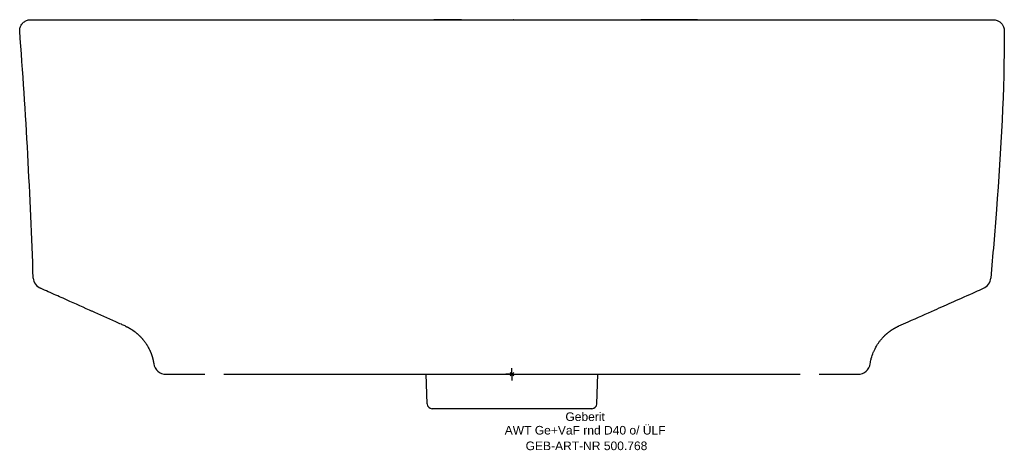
# Model space of a CAD drawing. Header units: millimetres. Extents: x -200 to 200, y -31 to 144.
import ezdxf
from ezdxf.enums import TextEntityAlignment as Align

# ---------------------------------------------------------------- set-up
doc = ezdxf.new("R2010")
doc.units = ezdxf.units.MM
doc.layers.get('0').update_dxf_attribs({"linetype": 'CONTINUOUS'})
for name, color, linetype, lineweight in [('Arbeitspunkt(DIN)', 7, 'CONTINUOUS', 25), ('GEB-ART-NR', 1, 'CONTINUOUS', 18), ('GEB-BEZUG', 2, 'CONTINUOUS', 25), ('GEB-TEXT', 5, 'CONTINUOUS', 18)]:
    doc.layers.add(name, color=color, linetype=linetype, lineweight=lineweight)
doc.layers.add('GEB-KONTUR-A', color=5, linetype='CONTINUOUS')
doc.styles.get("Standard").update_dxf_attribs({"font": 'arial.ttf'})

# ---------------------------------------------------------------- blocks, each defined once
blk = doc.blocks.new('Einfügepunkt')
at = {"layer": 'GEB-BEZUG'}
for p, q in [((-0.71, -0.71), (0.71, 0.71)), ((-0.71, 0.71), (0.71, -0.71))]:
    blk.add_line(p, q, dxfattribs=at)

msp = doc.modelspace()

# ---------------------------------------------------------------- linework, layer by layer
at = {"layer": 'Arbeitspunkt(DIN)', "ltscale": 25}
for q in [(-2.5, 0), (0, 2.5), (0, -2.5), (2.5, 0)]:
    msp.add_line((0, 0), q, dxfattribs=at)
at = {"layer": 'GEB-KONTUR-A', "ltscale": 25}
for p, q in [((0.23, 144), (0.45, 144)), ((0.45, 144), (0.46, 144)), ((0.45, 144), (0.45, 144)), ((0.46, 144), (0.68, 144)), ((0.59, 144), (0.58, 144)), ((0.68, 144), (0.63, 144)), ((0.68, 144), (195.5, 144)), ((0.17, 144), (0.17, 144)), ((200, 139.5), (200, 139.5)), ((-140.58, 0), (-124.78, 0)), ((124.78, 0), (140.58, 0)), ((-34.45, -12.07), (-34.87, 0)), ((34.45, -12.07), (34.87, 0)), ((0, -14), (-32.45, -14)), ((32.45, -14), (0, -14))]:
    msp.add_line(p, q, dxfattribs=at)
for centre, start, end in [((-32.45, -12), 182, 269.9991), ((32.45, -12), 270.0007, 358)]:
    msp.add_arc(centre, 2, start, end, dxfattribs=at)
for centre, major_axis, ratio, start_param, end_param in [((-0.24, 142.6), (195.84, -0.19), 0.007101, 1.674727, 1.732715), ((0.04, 143.59), (-195.99, 0.03), 0.002077, 4.862778, 4.870722), ((0, 139.49), (0, 4.51), 0.000485, 6.281817, 6.28758), ((-189.51, 39.47), (0.01, -5), 0.999994, 4.7974, 5.861281), ((189.51, 39.47), (0.03, 5), 0.999994, 3.567467, 4.631386), ((-189.51, 39.47), (0.01, -5), 0.999994, 5.861293, 5.861312), ((189.51, 39.47), (0.03, 5), 0.999994, 3.567289, 3.567299), ((-140.58, 5), (0, -5), 0.999999, 4.859684, 6.283185), ((140.58, 5), (0, -5), 0.999999, 6.282686, 7.706193), ((-62.54, 5), (0, -5), 0.430404, 0.000028, 0.00004)]:
    msp.add_ellipse(centre, major_axis=major_axis, ratio=ratio, start_param=start_param, end_param=end_param, dxfattribs=at)
for points, knots in [([(-200, 139.5), (-200, 139.96), (-199.92, 140.43), (-199.64, 141.32), (-199.42, 141.75), (-198.86, 142.53), (-198.5, 142.89), (-197.72, 143.44), (-197.29, 143.65), (-196.62, 143.86), (-196.38, 143.92), (-196.02, 143.97), (-195.9, 143.98), (-195.69, 144), (-195.6, 144), (-195.51, 144), (-195.51, 144), (-195.5, 144), (-195.5, 144), (-195.5, 144), (-195.5, 144), (-195.5, 144), (-195.5, 144), (-195.5, 144), (-195.5, 144), (-195.5, 144), (-195.5, 144), (-195.5, 144), (-195.5, 144), (-195.5, 144), (-195.5, 144), (-195.5, 144), (-195.5, 144), (-195.49, 144), (-195.49, 144), (-195.45, 144), (-195.39, 144), (-195.05, 144), (-194.55, 144), (-192.06, 144), (-189, 144), (-180.44, 144), (-174.88, 144), (-161.45, 144), (-153.47, 144), (-135.6, 144), (-125.63, 144), (-104.36, 144), (-92.98, 144), (-69.16, 144), (-56.58, 144), (-30.9, 144), (-17.66, 144), (-2.76, 144), (-1.07, 144), (0.63, 144)], [0, 0, 0, 0, 0.138416, 0.138416, 0.280634, 0.280634, 0.427304, 0.427304, 0.566573, 0.566573, 0.639191, 0.639191, 0.675445, 0.675445, 0.702627, 0.702627, 0.70324, 0.70324, 0.703455, 0.703455, 0.703671, 0.703671, 0.703889, 0.703889, 0.704322, 0.704322, 0.711213, 0.711213, 0.718048, 0.718048, 0.738553, 0.738553, 0.800067, 0.800067, 0.984613, 0.984613, 1.538307, 1.538307, 3.200865, 3.200865, 7.076914, 7.076914, 11.027771, 11.027771, 15.05545, 15.05545, 19.034716, 19.034716, 22.943518, 22.943518, 26.885816, 26.885816, 30.848138, 30.848138, 31.356688, 31.356688, 31.356688, 31.356688]), ([(-195.5, 144), (-195.5, 144), (-195.5, 144), (-195.5, 144), (-195.5, 144), (-195.5, 144), (-195.49, 144), (-195.47, 144), (-195.44, 144), (-195.26, 144), (-194.99, 144), (-193.37, 144), (-190.95, 144), (-183.77, 144), (-178.78, 144), (-166.45, 144), (-158.99, 144), (-142.01, 144), (-132.4, 144), (-117.22, 144), (-112.32, 144), (-107.26, 144)], [0.024278, 0.024278, 0.024278, 0.024278, 0.033713, 0.033713, 0.078757, 0.078757, 0.213891, 0.213891, 0.619314, 0.619314, 1.836174, 1.836174, 5.50127, 5.50127, 9.4644, 9.4644, 13.540119, 13.540119, 17.57883, 17.57883, 19.389399, 19.389399, 19.389399, 19.389399]), ([(-104.8, 144), (-104.69, 144), (-104.59, 144), (-93.52, 144), (-81.78, 144), (-66.16, 144), (-62.69, 144), (-59.17, 144)], [20.086137, 20.086137, 20.086137, 20.086137, 20.124307, 20.124307, 24.029307, 24.029307, 25.130986, 25.130986, 25.130986, 25.130986]), ([(-80.8, 144), (-68.94, 144), (-56.45, 144), (-40.57, 144), (-37.37, 144), (-34.16, 144)], [22.217009, 22.217009, 22.217009, 22.217009, 26.127938, 26.127938, 27.103861, 27.103861, 27.103861, 27.103861]), ([(-33.51, 144), (-24.08, 144), (-14.51, 144), (-4.13, 144), (-3.3, 144), (-2.05, 144), (-1.63, 144), (-1, 144), (-0.8, 144), (-0.48, 144), (-0.38, 144), (-0.25, 144), (-0.22, 144), (-0.12, 144), (-0.04, 144), (0.04, 144)], [27.169579, 27.169579, 27.169579, 27.169579, 30.034228, 30.034228, 30.284641, 30.284641, 30.409862, 30.409862, 30.472472, 30.472472, 30.503787, 30.503787, 30.511613, 30.511613, 30.535111, 30.535111, 30.535111, 30.535111]), ([(-1.49, 144), (-1.34, 144), (-1.18, 144), (-0.85, 144), (-0.68, 144), (-0.5, 144), (-0.49, 144), (-0.48, 144)], [30.981847, 30.981847, 30.981847, 30.981847, 31.0295778, 31.0295778, 31.0804093, 31.0804093, 31.0828584, 31.0828584, 31.0828584, 31.0828584]), ([(-0.41, 144), (-0.4, 144), (-0.39, 144), (-0.32, 144), (-0.25, 144), (-0.16, 144), (-0.13, 144), (-0.09, 144), (-0.08, 144), (-0.07, 144), (-0.07, 144), (-0.06, 144), (-0.06, 144), (-0.05, 144), (-0.05, 144), (-0.03, 144), (-0.03, 144), (-0.02, 144), (-0.02, 144), (-0.01, 144), (-0.01, 144), (-0.01, 144), (-0.01, 144), (-0.01, 144), (-0.01, 144), (-0.01, 144), (-0.01, 144), (0, 144), (0, 144), (0, 144)], [31.09009415, 31.09009415, 31.09009415, 31.09009415, 31.09310477, 31.09310477, 31.11217791, 31.11217791, 31.12172899, 31.12172899, 31.12411915, 31.12411915, 31.12501432, 31.12501432, 31.12579537, 31.12579537, 31.12715581, 31.12715581, 31.12915651, 31.12915651, 31.13005724, 31.13005724, 31.13050737, 31.13050737, 31.13061992, 31.13061992, 31.13067629, 31.13067629, 31.13069058, 31.13069058, 31.1326211, 31.1326211, 31.1326211, 31.1326211]), ([(14.97, 144), (15.1, 144), (15.24, 144), (15.37, 144), (15.75, 144), (16.15, 144), (16.56, 144), (16.71, 144), (16.86, 144), (17.02, 144), (17.48, 144), (17.96, 144), (18.46, 144), (18.55, 144), (18.63, 144), (18.72, 144), (19.07, 144), (19.42, 144), (19.78, 144), (19.99, 144), (20.2, 144), (20.41, 144), (20.95, 144), (21.5, 144), (22.07, 144), (22.35, 144), (22.64, 144), (22.92, 144), (23.2, 144), (23.49, 144), (23.77, 144), (24.21, 144), (24.65, 144), (25.1, 144), (25.27, 144), (25.44, 144), (25.61, 144), (26.05, 144), (26.5, 144), (26.96, 144), (27.03, 144), (27.1, 144), (27.18, 144), (27.32, 144), (27.47, 144), (27.61, 144), (28.33, 144), (29.06, 144), (29.8, 144), (30.19, 144), (30.58, 144), (30.98, 144), (31.37, 144), (31.76, 144), (32.16, 144), (32.92, 144), (33.7, 144), (34.48, 144), (34.56, 144), (34.64, 144), (34.73, 144), (34.83, 144), (34.93, 144), (35.03, 144), (35.85, 144), (36.68, 144), (37.54, 144), (38.55, 144), (39.58, 144), (40.64, 144), (41.63, 144), (42.63, 144), (43.65, 144), (43.81, 144), (43.97, 144), (44.13, 144), (45.12, 144), (46.13, 144), (47.14, 144), (47.47, 144), (47.79, 144), (48.11, 144), (48.86, 144), (49.62, 144), (50.38, 144)], [0.060547, 0.060547, 0.060547, 0.060547, 0.0774274, 0.0774274, 0.0774274, 0.1263777, 0.1263777, 0.1263777, 0.144, 0.144, 0.144, 0.1977635, 0.1977635, 0.1977635, 0.2072018, 0.2072018, 0.2072018, 0.244, 0.244, 0.244, 0.2650468, 0.2650468, 0.2650468, 0.3181313, 0.3181313, 0.3181313, 0.344, 0.344, 0.344, 0.3690737, 0.3690737, 0.3690737, 0.4069444, 0.4069444, 0.4069444, 0.4209913, 0.4209913, 0.4209913, 0.4579796, 0.4579796, 0.4579796, 0.464, 0.464, 0.464, 0.4757515, 0.4757515, 0.4757515, 0.5334367, 0.5334367, 0.5334367, 0.564, 0.564, 0.564, 0.5936989, 0.5936989, 0.5936989, 0.6509148, 0.6509148, 0.6509148, 0.6567731, 0.6567731, 0.6567731, 0.664, 0.664, 0.664, 0.7230492, 0.7230492, 0.7230492, 0.793223, 0.793223, 0.793223, 0.8586153, 0.8586153, 0.8586153, 0.8689485, 0.8689485, 0.8689485, 0.9320527, 0.9320527, 0.9320527, 0.9520111, 0.9520111, 0.9520111, 0.9979879, 0.9979879, 0.9979879, 0.9979879]), ([(75.31, 144), (70.8, 144), (65.8, 144), (57.63, 144), (55.05, 144), (52.32, 144)], [0.96696235, 0.96696235, 0.96696235, 0.96696235, 0.98864991, 0.98864991, 0.99794199, 0.99794199, 0.99794199, 0.99794199]), ([(91.19, 144), (97.22, 144), (103.07, 144), (119.41, 144), (129.42, 144), (147.47, 144), (155.6, 144), (169.84, 144), (176.01, 144), (185.99, 144), (189.84, 144), (193.25, 144), (194, 144), (194.65, 144), (194.77, 144), (194.87, 144)], [1.75512, 1.75512, 1.75512, 1.75512, 3.796453, 3.796453, 7.679064, 7.679064, 11.575874, 11.575874, 15.562271, 15.562271, 19.639399, 19.639399, 21.294599, 21.294599, 21.744913, 21.744913, 21.744913, 21.744913]), ([(91.48, 144), (103.23, 144), (114.4, 144), (134.73, 144), (144.01, 144), (160.38, 144), (167.57, 144), (175.7, 144), (177.67, 144), (179.5, 144)], [0, 0, 0, 0, 4.000693, 4.000693, 7.952017, 7.952017, 11.902312, 11.902312, 13.29354, 13.29354, 13.29354, 13.29354]), ([(195.5, 144), (195.78, 144), (196.06, 143.97), (196.61, 143.87), (196.87, 143.79), (197.52, 143.54), (197.89, 143.33), (198.56, 142.82), (198.87, 142.51), (199.36, 141.83), (199.57, 141.46), (199.9, 140.57), (200, 140.03), (200, 139.5)], [0, 0, 0, 0, 0.0846964, 0.0846964, 0.1665528, 0.1665528, 0.2927755, 0.2927755, 0.4190994, 0.4190994, 0.5452873, 0.5452873, 0.7041176, 0.7041176, 0.7041176, 0.7041176]), ([(200, 139.5), (200, 115.27), (198.66, 91.05), (196.1, 57.6), (195.31, 48.31), (194.49, 39.03)], [0, 0, 0, 0, 7.267675, 7.267675, 10.063524, 10.063524, 10.063524, 10.063524]), ([(-157.18, 19.6), (-157.67, 19.82), (-158.18, 20.05), (-159.45, 20.61), (-160.22, 20.95), (-164.2, 22.73), (-167.64, 24.26), (-170.9, 25.71), (-171.26, 25.87), (-175.2, 27.63), (-178.58, 29.13), (-184.25, 31.66), (-186.22, 32.53), (-189.44, 33.97), (-190.51, 34.44), (-191.54, 34.9)], [0, 0, 0, 0, 0.040318, 0.040318, 0.1, 0.1, 0.364994, 0.364994, 0.398598, 0.398598, 0.744635, 0.744635, 0.914576, 0.914576, 1, 1, 1, 1]), ([(157.18, 19.6), (158.39, 20.14), (159.72, 20.73), (164.61, 22.91), (168.51, 24.65), (176.96, 28.41), (181.85, 30.59), (189.44, 33.97), (190.51, 34.44), (191.54, 34.9)], [0, 0, 0, 0, 0.1, 0.1, 0.398598, 0.398598, 0.914576, 0.914576, 1, 1, 1, 1]), ([(-157.18, 19.6), (-157.06, 19.55), (-156.96, 19.5), (-156.74, 19.4), (-156.64, 19.35), (-156.44, 19.26), (-156.35, 19.21), (-156.16, 19.11), (-156.07, 19.07), (-155.89, 18.97), (-155.81, 18.93), (-155.71, 18.87), (-155.69, 18.87), (-155.62, 18.82), (-155.55, 18.79), (-155.42, 18.71), (-155.35, 18.67), (-155.21, 18.59), (-155.14, 18.55), (-155.01, 18.47), (-154.94, 18.43), (-154.86, 18.38), (-154.85, 18.37), (-154.77, 18.33), (-154.7, 18.28), (-154.56, 18.2), (-154.49, 18.15), (-154.36, 18.06), (-154.29, 18.02), (-154.16, 17.93), (-154.09, 17.89), (-154.02, 17.84), (-154.01, 17.83), (-153.94, 17.78), (-153.88, 17.74), (-153.77, 17.66), (-153.72, 17.63), (-153.61, 17.55), (-153.56, 17.52), (-153.47, 17.44), (-153.42, 17.41), (-153.32, 17.34), (-153.27, 17.3), (-153.18, 17.23), (-153.13, 17.19), (-153.03, 17.11), (-152.98, 17.07), (-152.86, 16.98), (-152.79, 16.93), (-152.65, 16.81), (-152.58, 16.76), (-152.47, 16.66), (-152.42, 16.62), (-152.3, 16.52), (-152.23, 16.46), (-152.09, 16.34), (-152.02, 16.27), (-151.88, 16.15), (-151.81, 16.09), (-151.67, 15.96), (-151.61, 15.9), (-151.47, 15.77), (-151.41, 15.7), (-151.27, 15.57), (-151.2, 15.5), (-151.07, 15.37), (-151, 15.3), (-150.86, 15.16), (-150.8, 15.09), (-150.67, 14.95), (-150.6, 14.88), (-150.47, 14.74), (-150.41, 14.66), (-150.29, 14.53), (-150.24, 14.48), (-150.17, 14.39), (-150.14, 14.36), (-150.02, 14.22), (-149.93, 14.11), (-149.74, 13.88), (-149.65, 13.76), (-149.47, 13.53), (-149.38, 13.42), (-149.2, 13.18), (-149.12, 13.07), (-148.95, 12.83), (-148.86, 12.71), (-148.7, 12.47), (-148.62, 12.34), (-148.5, 12.16), (-148.46, 12.09), (-148.4, 12.01), (-148.39, 11.99), (-148.31, 11.86), (-148.24, 11.75), (-148.11, 11.52), (-148.04, 11.41), (-147.91, 11.19), (-147.85, 11.08), (-147.72, 10.85), (-147.66, 10.74), (-147.55, 10.52), (-147.49, 10.4), (-147.38, 10.18), (-147.32, 10.07), (-147.21, 9.84), (-147.16, 9.72), (-147.07, 9.52), (-147.03, 9.43), (-146.98, 9.32), (-146.96, 9.29), (-146.91, 9.17), (-146.88, 9.08), (-146.8, 8.91), (-146.77, 8.82), (-146.71, 8.66), (-146.68, 8.59), (-146.62, 8.44), (-146.59, 8.37), (-146.54, 8.23), (-146.51, 8.16), (-146.47, 8.03), (-146.44, 7.96), (-146.4, 7.84), (-146.38, 7.78), (-146.36, 7.7), (-146.35, 7.68), (-146.32, 7.6), (-146.3, 7.53), (-146.26, 7.41), (-146.24, 7.35), (-146.21, 7.24), (-146.19, 7.18), (-146.16, 7.08), (-146.14, 7.03), (-146.11, 6.93), (-146.1, 6.89), (-146.07, 6.79), (-146.06, 6.75), (-146.04, 6.66), (-146.02, 6.61), (-146.01, 6.55), (-146, 6.53), (-145.98, 6.47), (-145.97, 6.42), (-145.95, 6.32), (-145.93, 6.27), (-145.91, 6.16), (-145.89, 6.11), (-145.86, 5.99), (-145.85, 5.93), (-145.82, 5.8), (-145.8, 5.74), (-145.77, 5.59), (-145.76, 5.52), (-145.72, 5.36), (-145.71, 5.27), (-145.69, 5.18), (-145.69, 5.17), (-145.67, 5.08), (-145.65, 4.99), (-145.62, 4.8), (-145.6, 4.7), (-145.57, 4.5), (-145.55, 4.4), (-145.53, 4.28), (-145.53, 4.27), (-145.53, 4.27)], [0.0000063, 0.0000063, 0.0000063, 0.0000063, 0.0143561, 0.0143561, 0.0291242, 0.0291242, 0.044555, 0.044555, 0.0604077, 0.0604077, 0.0768932, 0.0768932, 0.08, 0.08, 0.0922543, 0.0922543, 0.1038233, 0.1038233, 0.1150192, 0.1150192, 0.1259765, 0.1259765, 0.1274201, 0.1274201, 0.1383607, 0.1383607, 0.1496009, 0.1496009, 0.1612087, 0.1612087, 0.1738843, 0.1738843, 0.176, 0.176, 0.1892282, 0.1892282, 0.2030549, 0.2030549, 0.2174308, 0.2174308, 0.2322689, 0.2322689, 0.2470792, 0.2470792, 0.2615396, 0.2615396, 0.276, 0.276, 0.2926381, 0.2926381, 0.3061324, 0.3061324, 0.3155464, 0.3155464, 0.3279227, 0.3279227, 0.3399485, 0.3399485, 0.3519117, 0.3519117, 0.3639758, 0.3639758, 0.376, 0.376, 0.3892307, 0.3892307, 0.4025652, 0.4025652, 0.4158188, 0.4158188, 0.428922, 0.428922, 0.4416536, 0.4416536, 0.4509245, 0.4509245, 0.456, 0.456, 0.4720419, 0.4720419, 0.4848912, 0.4848912, 0.4968684, 0.4968684, 0.5075622, 0.5075622, 0.5179491, 0.5179491, 0.5280265, 0.5280265, 0.5328, 0.5328, 0.5345985, 0.5345985, 0.5430595, 0.5430595, 0.5515723, 0.5515723, 0.5601689, 0.5601689, 0.568901, 0.568901, 0.5778369, 0.5778369, 0.587268, 0.587268, 0.5976855, 0.5976855, 0.606528, 0.606528, 0.6096259, 0.6096259, 0.6196284, 0.6196284, 0.6301945, 0.6301945, 0.6411673, 0.6411673, 0.6525924, 0.6525924, 0.6647859, 0.6647859, 0.6774679, 0.6774679, 0.6908623, 0.6908623, 0.6950016, 0.6950016, 0.7112263, 0.7112263, 0.7287836, 0.7287836, 0.747331, 0.747331, 0.766964, 0.766964, 0.788089, 0.788089, 0.8097489, 0.8097489, 0.8311871, 0.8311871, 0.8390016, 0.8390016, 0.8591824, 0.8591824, 0.8779146, 0.8779146, 0.8955928, 0.8955928, 0.911897, 0.911897, 0.9275717, 0.9275717, 0.9432867, 0.9432867, 0.957717, 0.957717, 0.9590016, 0.9590016, 0.9727239, 0.9727239, 0.9863619, 0.9863619, 0.9992597, 0.9992597, 1, 1, 1, 1]), ([(145.53, 4.27), (145.62, 4.9), (145.75, 5.52), (145.92, 6.22), (145.94, 6.29), (146.18, 7.22), (146.46, 8.06), (146.84, 9.01), (146.9, 9.13), (147.28, 10.01), (147.65, 10.75), (148.17, 11.63), (148.27, 11.8), (148.58, 12.28), (148.79, 12.6), (149.23, 13.22), (149.46, 13.53), (149.86, 14.03), (150.02, 14.23), (150.43, 14.7), (150.68, 14.97), (150.99, 15.29), (151.05, 15.35), (151.18, 15.49), (151.25, 15.55), (151.38, 15.68), (151.45, 15.75), (151.56, 15.85), (151.61, 15.89), (151.72, 16), (151.79, 16.07), (151.93, 16.2), (152.01, 16.26), (152.16, 16.39), (152.23, 16.46), (152.32, 16.54), (152.34, 16.56), (152.42, 16.62), (152.48, 16.67), (152.6, 16.77), (152.66, 16.82), (152.78, 16.92), (152.84, 16.97), (152.96, 17.06), (153.02, 17.1), (153.13, 17.19), (153.18, 17.23), (153.29, 17.32), (153.35, 17.36), (153.45, 17.44), (153.51, 17.48), (153.62, 17.56), (153.67, 17.59), (153.78, 17.67), (153.83, 17.71), (153.91, 17.76), (153.93, 17.77), (154.03, 17.84), (154.12, 17.9), (154.29, 18.02), (154.38, 18.08), (154.56, 18.19), (154.65, 18.25), (154.77, 18.33), (154.8, 18.35), (154.93, 18.42), (155.02, 18.48), (155.2, 18.59), (155.29, 18.64), (155.48, 18.75), (155.57, 18.8), (155.72, 18.88), (155.79, 18.92), (155.92, 18.99), (155.99, 19.02), (156.13, 19.1), (156.21, 19.14), (156.31, 19.19), (156.33, 19.2), (156.43, 19.25), (156.51, 19.29), (156.66, 19.36), (156.73, 19.4), (156.88, 19.47), (156.96, 19.5), (157.08, 19.56), (157.13, 19.58), (157.18, 19.6)], [0, 0, 0, 0, 0.1051524, 0.1051524, 0.1178135, 0.1178135, 0.263164, 0.263164, 0.2857973, 0.2857973, 0.4211755, 0.4211755, 0.4537811, 0.4537811, 0.515978, 0.515978, 0.5791871, 0.5791871, 0.6217649, 0.6217649, 0.681866, 0.681866, 0.6950786, 0.6950786, 0.7063908, 0.7063908, 0.7166975, 0.7166975, 0.7229729, 0.7229729, 0.7327068, 0.7327068, 0.7423339, 0.7423339, 0.7519266, 0.7519266, 0.7544923, 0.7544923, 0.761866, 0.761866, 0.7702065, 0.7702065, 0.7790982, 0.7790982, 0.7883393, 0.7883393, 0.7978909, 0.7978909, 0.8077008, 0.8077008, 0.8175043, 0.8175043, 0.8270251, 0.8270251, 0.8355381, 0.8355381, 0.838666, 0.838666, 0.8514543, 0.8514543, 0.8641117, 0.8641117, 0.8767166, 0.8767166, 0.8814045, 0.8814045, 0.8942118, 0.8942118, 0.907233, 0.907233, 0.9208762, 0.9208762, 0.930826, 0.930826, 0.9421392, 0.9421392, 0.953192, 0.953192, 0.9569772, 0.9569772, 0.9680824, 0.9680824, 0.979375, 0.979375, 0.9913386, 0.9913386, 1, 1, 1, 1]), ([(-117.03, 0), (-115.72, 0), (-114.36, 0), (-111.7, 0), (-110.42, 0), (-107.87, 0), (-106.62, 0), (-104.07, 0), (-102.78, 0), (-100.14, 0), (-98.79, 0), (-96.57, 0), (-95.71, 0), (-94.31, 0), (-93.77, 0), (-91.8, 0), (-90.35, 0), (-87.42, 0), (-85.92, 0), (-82.9, 0), (-81.36, 0), (-78.24, 0), (-76.65, 0), (-74.06, 0), (-73.06, 0), (-71.43, 0), (-70.79, 0), (-68.5, 0), (-66.82, 0), (-63.43, 0), (-61.72, 0), (-58.25, 0), (-56.5, 0), (-53.34, 0), (-51.94, 0), (-50.15, 0), (-49.76, 0), (-47.58, 0), (-45.76, 0), (-42.11, 0), (-40.27, 0), (-36.56, 0), (-34.69, 0), (-30.94, 0), (-29.06, 0), (-25.27, 0), (-23.36, 0), (-19.95, 0), (-18.46, 0), (-16.55, 0), (-16.13, 0), (-13.91, 0), (-12.1, 0), (-8.67, 0), (-7.06, 0), (-4.03, 0), (-2.61, 0), (-0.8, 0), (-0.4, 0), (0, 0)], [0, 0, 0, 0, 0.051478, 0.051478, 0.09713, 0.09713, 0.139533, 0.139533, 0.181282, 0.181282, 0.223132, 0.223132, 0.248832, 0.248832, 0.264874, 0.264874, 0.306519, 0.306519, 0.348021, 0.348021, 0.389424, 0.389424, 0.430814, 0.430814, 0.456192, 0.456192, 0.472226, 0.472226, 0.513637, 0.513637, 0.555034, 0.555034, 0.59643, 0.59643, 0.628992, 0.628992, 0.637824, 0.637824, 0.679218, 0.679218, 0.720645, 0.720645, 0.762115, 0.762115, 0.803617, 0.803617, 0.845318, 0.845318, 0.877824, 0.877824, 0.886827, 0.886827, 0.926026, 0.926026, 0.960864, 0.960864, 0.991405, 0.991405, 1, 1, 1, 1]), ([(0, 0), (0.4, 0), (0.8, 0), (2.61, 0), (4.03, 0), (7.06, 0), (8.67, 0), (12.1, 0), (13.91, 0), (17.63, 0), (19.54, 0), (23.36, 0), (25.27, 0), (29.06, 0), (30.94, 0), (33.31, 0), (33.81, 0), (35.68, 0), (37.05, 0), (40.27, 0), (42.11, 0), (45.76, 0), (47.58, 0), (51.18, 0), (52.96, 0), (56.5, 0), (58.25, 0), (61.72, 0), (63.43, 0), (66.82, 0), (68.5, 0), (71.8, 0), (73.44, 0), (76.65, 0), (78.24, 0), (81.36, 0), (82.9, 0), (85.92, 0), (87.42, 0), (90.35, 0), (91.8, 0), (94.64, 0), (96.04, 0), (98.79, 0), (100.14, 0), (102.24, 0), (103, 0), (104.29, 0), (104.81, 0), (106.62, 0), (107.87, 0), (110.42, 0), (111.7, 0), (114.36, 0), (115.72, 0), (117.03, 0)], [0, 0, 0, 0, 0.008595, 0.008595, 0.039136, 0.039136, 0.073974, 0.073974, 0.113173, 0.113173, 0.154682, 0.154682, 0.196383, 0.196383, 0.237885, 0.237885, 0.248832, 0.248832, 0.279355, 0.279355, 0.320782, 0.320782, 0.362175, 0.362175, 0.40357, 0.40357, 0.444965, 0.444965, 0.486363, 0.486363, 0.527774, 0.527774, 0.569186, 0.569186, 0.610576, 0.610576, 0.651979, 0.651979, 0.69348, 0.69348, 0.735125, 0.735125, 0.776867, 0.776867, 0.818717, 0.818717, 0.843264, 0.843264, 0.860466, 0.860466, 0.902869, 0.902869, 0.948521, 0.948521, 1, 1, 1, 1])]:
    msp.add_open_spline(points, degree=3, knots=knots, dxfattribs=at)
for points in [[(0.17, 144), (0.27, 144), (0.36, 144), (0.45, 144)], [(0.66, 144), (8.86, 144), (17.07, 144), (25.2, 144)], [(-194.49, 39.03), (-195.65, 72.53), (-197.42, 106.1), (-200, 139.5)], [(194.49, 39.03), (194.49, 39.03), (194.49, 39.03), (194.49, 39.03)]]:
    msp.add_open_spline(points, degree=3, dxfattribs=at)

# ---------------------------------------------------------------- block references
at = {"ltscale": 25}
msp.add_blockref('Einfügepunkt', (0, 0), dxfattribs=at)

# ---------------------------------------------------------------- texts
at = {"layer": 'GEB-ART-NR'}
msp.add_text('GEB-ART-NR 500.768', height=3.5, dxfattribs=at).set_placement((30.26, -30.84), align=Align.CENTER)
at = {"layer": 'GEB-TEXT'}
for s, p in [('Geberit', (29.71, -19)), ('AWT Ge+VaF rnd D40 o/ ÜLF', (29.71, -24.5))]:
    msp.add_text(s, height=3.5, dxfattribs=at).set_placement(p, align=Align.CENTER)

doc.saveas('drawing.dxf')
